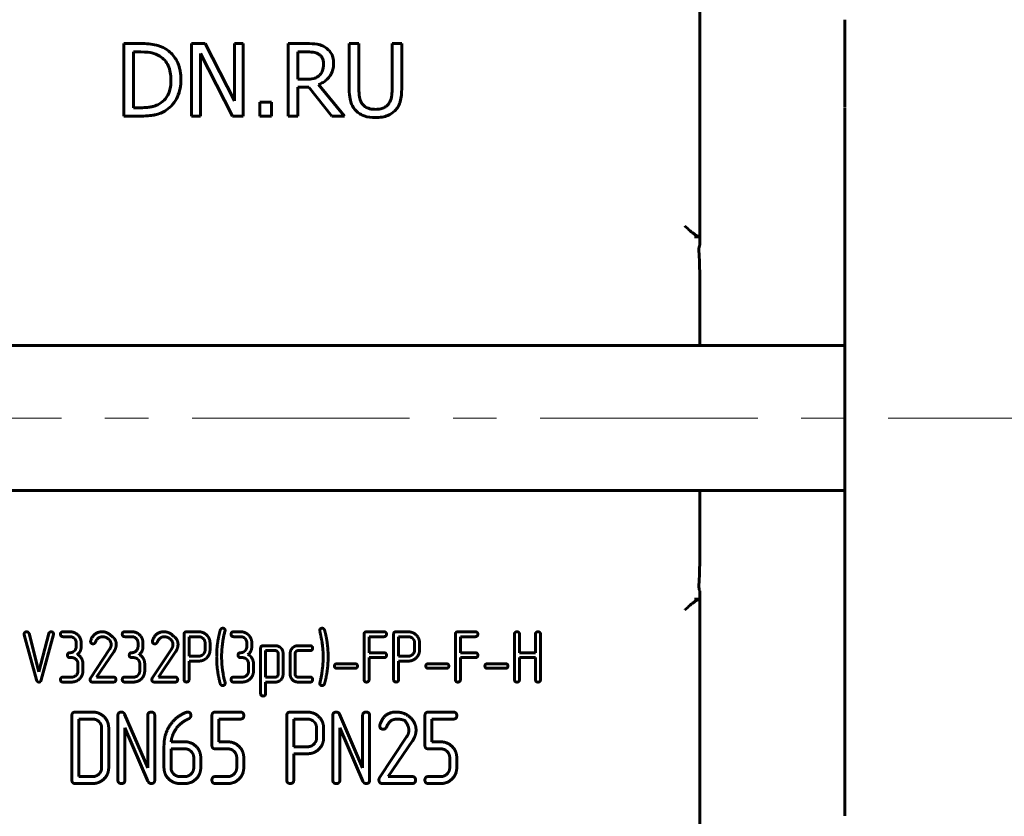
# Model space of a CAD drawing. Header units: millimetres. Extents: x 0 to 420, y 0 to 297.
# Tile 5 of 9: x 127 to 161, y 159 to 186. Entities that reach past the tile are written whole.
import ezdxf

# ---------------------------------------------------------------- set-up
doc = ezdxf.new("R2010")
doc.units = ezdxf.units.MM
doc.linetypes.add('K5LT_AXLED', pattern=[12, 7.5, -1.5, 1.5, -1.5])
doc.linetypes.add('K5LT_BASIC', pattern=[0])
doc.layers.add('Системный слой (1)', color=251, linetype='Continuous', true_color=0x6c6c6c)

msp = doc.modelspace()

# ---------------------------------------------------------------- linework, layer by layer
at = {"layer": 'Системный слой (1)', "color": 150, "linetype": 'K5LT_BASIC', "lineweight": 60, "true_color": 0x0080ff}
for p, q in [((150.1172, 178.4092), (150.1172, 196.5298)), ((155.1172, 186.1861), (155.1172, 186.1653)), ((155.1172, 186.1653), (155.1172, 183.1701)), ((130.8346, 185.3622), (130.2653, 185.3622)), ((130.2653, 185.3622), (130.2653, 182.8622)), ((132.5972, 185.3622), (132.5972, 182.8622)), ((133.0692, 185.3622), (132.5972, 185.3622)), ((134.0761, 183.3829), (133.0692, 185.3622)), ((134.0761, 185.3622), (134.0761, 183.3829)), ((134.3861, 185.3622), (134.0761, 185.3622)), ((134.3861, 182.8622), (134.3861, 185.3622)), ((135.9339, 185.3622), (135.9339, 182.8622)), ((136.5781, 185.3622), (135.9339, 185.3622)), ((138.3691, 185.3622), (138.0368, 185.3622)), ((138.0368, 185.3622), (138.0368, 183.8023)), ((138.3691, 183.8023), (138.3691, 185.3622)), ((139.846, 185.3622), (139.5137, 185.3622)), ((139.5137, 185.3622), (139.5137, 183.7942)), ((139.846, 183.8023), (139.846, 185.3622)), ((130.5976, 183.1499), (130.5976, 185.0746)), ((130.5976, 185.0746), (130.8508, 185.0746)), ((132.9072, 182.8622), (132.9072, 185.0178)), ((132.9072, 185.0178), (134.0133, 182.8622)), ((136.2661, 184.1345), (136.2661, 185.0746)), ((136.2661, 185.0746), (136.5964, 185.0746)), ((136.5579, 184.1345), (136.2661, 184.1345)), ((136.2661, 183.857), (136.647, 183.857)), ((136.2661, 182.8622), (136.2661, 183.857)), ((136.647, 183.857), (137.4371, 182.8622)), ((137.8687, 182.8622), (136.9793, 183.9502)), ((135.3585, 183.3404), (134.9574, 183.3404)), ((134.9574, 183.3404), (134.9574, 182.8622)), ((135.3585, 182.8622), (135.3585, 183.3404)), ((130.8508, 183.1499), (130.5976, 183.1499)), ((155.1172, 183.1476), (155.1172, 180.6064)), ((130.2653, 182.8622), (130.8407, 182.8622)), ((132.5972, 182.8622), (132.9072, 182.8622)), ((134.0133, 182.8622), (134.3861, 182.8622)), ((134.9574, 182.8622), (135.3585, 182.8622)), ((135.9339, 182.8622), (136.2661, 182.8622)), ((137.4371, 182.8622), (137.8687, 182.8622)), ((155.1172, 180.6064), (155.1172, 176.0632)), ((150.1142, 178.6982), (149.9349, 178.6982)), ((150.1172, 177.4232), (150.1172, 174.9482)), ((155.1172, 176.0632), (155.1172, 168.8332)), ((155.1172, 174.9482), (115.1172, 174.9482)), ((155.1172, 169.9482), (115.1172, 169.9482)), ((150.1172, 169.9482), (150.1172, 167.4733)), ((155.1172, 168.8332), (155.1172, 164.29)), ((150.1172, 166.4873), (150.1172, 148.3667)), ((149.9349, 166.1982), (150.1142, 166.1982)), ((126.8343, 164.9669), (127.2557, 163.414)), ((126.9984, 165.0107), (127.3377, 163.6914)), ((127.6769, 165.0107), (127.3377, 163.6914)), ((127.8419, 164.9797), (127.4196, 163.414)), ((128.4104, 165.0757), (128.1693, 165.0757)), ((130.5403, 165.0757), (130.2992, 165.0757)), ((132.3437, 164.9904), (132.3437, 163.428)), ((132.8505, 165.0744), (132.4291, 165.0744)), ((134.2907, 165.0757), (134.0497, 165.0757)), ((138.5482, 164.9917), (138.5482, 163.4267)), ((139.2353, 165.0757), (138.6336, 165.0757)), ((139.5669, 164.9904), (139.5669, 163.428)), ((140.0736, 165.0744), (139.6522, 165.0744)), ((141.6968, 164.9917), (141.6968, 163.4267)), ((142.3838, 165.0757), (141.7821, 165.0757)), ((143.7341, 164.9917), (143.7341, 163.4267)), ((143.9047, 164.9917), (143.9047, 164.3521)), ((144.4577, 164.9917), (144.4577, 164.3521)), ((144.6284, 164.9917), (144.6284, 163.4267)), ((128.4104, 164.9064), (128.1694, 164.9064)), ((128.6264, 164.6907), (128.6264, 164.5704)), ((128.797, 164.6907), (128.797, 164.5704)), ((130.5403, 164.9064), (130.2993, 164.9064)), ((130.7562, 164.6907), (130.7562, 164.5704)), ((130.9269, 164.6907), (130.9269, 164.5704)), ((132.8505, 164.9051), (132.5144, 164.9051)), ((132.5144, 164.9051), (132.5144, 164.2343)), ((133.0674, 164.6907), (133.0674, 164.4488)), ((133.238, 164.6907), (133.238, 164.4488)), ((134.2908, 164.9064), (134.0497, 164.9064)), ((134.5067, 164.6907), (134.5067, 164.5704)), ((134.6774, 164.6907), (134.6774, 164.5704)), ((139.2353, 164.9064), (138.7189, 164.9064)), ((138.7189, 164.9064), (138.7189, 164.3521)), ((140.0736, 164.9051), (139.7375, 164.9051)), ((139.7375, 164.9051), (139.7375, 164.2343)), ((140.2905, 164.6907), (140.2905, 164.4488)), ((140.4612, 164.6907), (140.4612, 164.4488)), ((142.3838, 164.9064), (141.8674, 164.9064)), ((141.8674, 164.9064), (141.8674, 164.3521)), ((129.7764, 164.473), (129.1187, 163.4778)), ((129.9199, 164.3786), (129.3263, 163.5107)), ((131.9063, 164.473), (131.2486, 163.4778)), ((132.0498, 164.3786), (131.4562, 163.5107)), ((134.983, 164.5102), (134.983, 162.9452)), ((135.4908, 164.5942), (135.0683, 164.5942)), ((135.4908, 164.4248), (135.1536, 164.4248)), ((135.1536, 164.4248), (135.1536, 163.5094)), ((135.5849, 164.3308), (135.5849, 163.6072)), ((135.7555, 164.3308), (135.7555, 163.6072)), ((136.0016, 164.3296), (136.0016, 163.6073)), ((136.1723, 164.3296), (136.1723, 163.6073)), ((136.6887, 164.5942), (136.2675, 164.5942)), ((136.6887, 164.4248), (136.2675, 164.4248)), ((139.2353, 164.3521), (138.7189, 164.3521)), ((142.3838, 164.3521), (141.8674, 164.3521)), ((144.4577, 164.3521), (143.9047, 164.3521)), ((155.1172, 164.29), (155.1172, 161.7264)), ((128.471, 164.1841), (128.4108, 164.1841)), ((128.6859, 163.9684), (128.6859, 163.7277)), ((128.8565, 163.9684), (128.8565, 163.7277)), ((130.6009, 164.1841), (130.5407, 164.1841)), ((130.8158, 163.9684), (130.8158, 163.7277)), ((130.9864, 163.9684), (130.9864, 163.7277)), ((132.8505, 164.2343), (132.5144, 164.2343)), ((132.8505, 164.065), (132.5144, 164.065)), ((132.5144, 164.065), (132.5144, 163.428)), ((134.3514, 164.1841), (134.2912, 164.1841)), ((134.5662, 163.9684), (134.5662, 163.7277)), ((134.7369, 163.9684), (134.7369, 163.7277)), ((138.2418, 163.9711), (137.6076, 163.9711)), ((139.2353, 164.1827), (138.7189, 164.1827)), ((138.7189, 164.1827), (138.7189, 163.4267)), ((140.0736, 164.2343), (139.7375, 164.2343)), ((140.0736, 164.065), (139.7375, 164.065)), ((139.7375, 164.065), (139.7375, 163.428)), ((141.3904, 163.9711), (140.7562, 163.9711)), ((141.8674, 164.1827), (141.8674, 163.4267)), ((142.3838, 164.1827), (141.8674, 164.1827)), ((143.4277, 163.9711), (142.7935, 163.9711)), ((144.4577, 164.1827), (143.9047, 164.1827)), ((143.9047, 164.1827), (143.9047, 163.4267)), ((144.4577, 164.1827), (144.4577, 163.4267)), ((138.2418, 163.8163), (137.6076, 163.8163)), ((141.3904, 163.8163), (140.7562, 163.8163)), ((143.4277, 163.8163), (142.7935, 163.8163)), ((128.4702, 163.5107), (128.1693, 163.5107)), ((128.4702, 163.3414), (128.1693, 163.3414)), ((129.9076, 163.3414), (129.188, 163.3414)), ((129.9076, 163.5107), (129.3263, 163.5107)), ((130.6001, 163.5107), (130.2992, 163.5107)), ((130.6001, 163.3414), (130.2992, 163.3414)), ((132.0375, 163.3414), (131.3179, 163.3414)), ((132.0375, 163.5107), (131.4562, 163.5107)), ((134.3506, 163.5107), (134.0496, 163.5107)), ((134.3506, 163.3414), (134.0496, 163.3414)), ((135.4908, 163.5094), (135.1536, 163.5094)), ((135.4908, 163.3401), (135.1536, 163.3401)), ((135.1536, 163.3401), (135.1536, 162.9451)), ((136.6887, 163.5107), (136.2675, 163.5107)), ((136.6887, 163.3414), (136.2675, 163.3414)), ((129.1945, 162.3046), (128.5961, 162.3046)), ((130.2932, 162.2347), (131.0903, 160.3863)), ((134.2803, 162.3046), (133.4248, 162.3046)), ((136.6028, 162.3033), (136.0044, 162.3033)), ((137.7015, 162.2347), (138.4986, 160.3863)), ((141.6225, 162.3046), (140.767, 162.3046)), ((128.4749, 162.1848), (128.4749, 159.9626)), ((128.717, 162.0639), (128.717, 160.0821)), ((129.1946, 162.0639), (128.717, 162.0639)), ((130.0624, 162.1848), (130.0624, 159.9626)), ((131.0903, 162.1848), (131.0903, 160.3863)), ((131.3324, 162.1848), (131.3324, 159.9626)), ((133.3035, 162.1849), (133.3035, 161.1584)), ((134.2802, 162.0639), (133.5456, 162.0639)), ((133.5456, 162.0639), (133.5456, 161.2781)), ((135.8832, 162.1834), (135.8832, 159.9639)), ((136.1253, 162.0626), (136.1253, 161.1101)), ((136.6029, 162.0626), (136.1253, 162.0626)), ((137.4707, 162.1848), (137.4707, 159.9626)), ((138.4986, 162.1848), (138.4986, 160.3863)), ((138.7407, 162.1848), (138.7407, 159.9626)), ((140.6457, 162.1849), (140.6457, 161.1584)), ((141.6224, 162.0639), (140.8878, 162.0639)), ((140.8878, 162.0639), (140.8878, 161.2781)), ((129.5028, 161.7576), (129.5028, 160.3897)), ((129.7449, 161.7574), (129.7449, 160.3899)), ((130.3045, 161.761), (130.3045, 159.9626)), ((130.3045, 161.761), (131.0982, 159.9253)), ((136.9111, 161.758), (136.9111, 161.4142)), ((137.1532, 161.7579), (137.1532, 161.4143)), ((137.7128, 161.761), (138.5066, 159.9253)), ((137.7128, 161.761), (137.7128, 159.9626)), ((155.1172, 161.7264), (155.1172, 158.7312)), ((132.3705, 161.2794), (131.8973, 161.2794)), ((133.854, 161.2781), (133.5456, 161.2781)), ((140.0163, 161.4502), (139.0728, 160.0209)), ((140.2195, 161.3155), (139.3766, 160.0821)), ((141.1962, 161.2781), (140.8878, 161.2781)), ((131.6512, 161.1511), (131.6512, 160.3901)), ((131.8933, 161.0386), (131.8933, 160.3899)), ((132.3703, 161.0386), (131.8933, 161.0386)), ((133.8537, 161.0373), (133.4247, 161.0373)), ((136.6029, 161.1101), (136.1253, 161.1101)), ((141.1959, 161.0373), (140.7669, 161.0373)), ((132.6765, 160.7317), (132.6765, 160.3897)), ((132.9186, 160.732), (132.9186, 160.3901)), ((134.1581, 160.7324), (134.1581, 160.3901)), ((134.4015, 160.7323), (134.4015, 160.3902)), ((136.6027, 160.8693), (136.1253, 160.8693)), ((136.1253, 160.8693), (136.1253, 159.964)), ((141.5003, 160.7324), (141.5003, 160.3901)), ((141.7437, 160.7323), (141.7437, 160.3902)), ((129.1946, 160.0821), (128.717, 160.0821)), ((132.3705, 160.0821), (132.1995, 160.0821)), ((133.8539, 160.0821), (133.4252, 160.0821)), ((140.2018, 160.0821), (139.3766, 160.0821)), ((141.1961, 160.0821), (140.7674, 160.0821)), ((129.1945, 159.8414), (128.5961, 159.8414)), ((132.3703, 159.8414), (132.1994, 159.8414)), ((133.8543, 159.8414), (133.4248, 159.8414)), ((140.2018, 159.8414), (139.1803, 159.8414)), ((141.1964, 159.8414), (140.767, 159.8414))]:
    msp.add_line(p, q, dxfattribs=at)
at = {"layer": 'Системный слой (1)', "color": 30, "linetype": 'K5LT_AXLED', "lineweight": 18, "true_color": 0xff8000}
msp.add_line((60.6172, 172.4482), (209.6172, 172.4482), dxfattribs=at)
at = {"layer": 'Системный слой (1)', "color": 150, "linetype": 'K5LT_BASIC', "lineweight": 60, "true_color": 0x0080ff}
for points, knots in [([(131.7301, 185.1637), (131.5892, 185.2563), (131.4418, 185.2954), (131.2386, 185.3487), (131.0414, 185.3622), (130.8346, 185.3622)], [-0.16910043, -0.16910043, -0.16910043, -0.16910043, -0.12407406, -0.12407406, 0, 0, 0, 0]), ([(137.2143, 185.2306), (137.1722, 185.2577), (137.1273, 185.2814), (137.0124, 185.3264), (136.9593, 185.3355), (136.8241, 185.3572), (136.6933, 185.3622), (136.5781, 185.3622)], [-0.09157611, -0.09157611, -0.09157611, -0.09157611, -0.082186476, -0.082186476, -0.069082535, -0.069082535, 0, 0, 0, 0]), ([(130.8508, 185.0746), (131.0502, 185.0746), (131.1647, 185.0537), (131.3291, 185.015), (131.4238, 184.9764), (131.5113, 184.9246)], [-0.10229808, -0.10229808, -0.10229808, -0.10229808, -0.06375871, -0.06375871, 0, 0, 0, 0]), ([(132.2366, 184.1102), (132.2366, 184.2119), (132.2288, 184.3141), (132.2032, 184.4535), (132.1943, 184.4927), (132.173, 184.569), (132.1614, 184.604), (132.1373, 184.6672), (132.125, 184.6957), (132.1095, 184.7279), (132.1067, 184.7336), (132.0913, 184.7643), (132.0787, 184.7872), (132.0544, 184.8287), (132.0426, 184.8473), (132.0295, 184.8668), (132.0278, 184.8694), (131.9487, 184.9854), (131.8509, 185.0835), (131.7301, 185.1637)], [-0.2058519, -0.2058519, -0.2058519, -0.2058519, -0.16786455, -0.16786455, -0.15285615, -0.15285615, -0.13819123, -0.13819123, -0.12417656, -0.12417656, -0.12106961, -0.12106961, -0.10727468, -0.10727468, -0.09392212, -0.09392212, -0.0918912, -0.0918912, 0, 0, 0, 0]), ([(136.5964, 185.0746), (136.687, 185.0746), (136.7764, 185.0685), (136.9022, 185.0377), (136.9504, 185.0178), (136.9935, 184.9895)], [-0.078527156, -0.078527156, -0.078527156, -0.078527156, -0.032565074, -0.032565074, 0, 0, 0, 0]), ([(136.9935, 184.9895), (137.0201, 184.9715), (137.0437, 184.9509), (137.0726, 184.9173), (137.08, 184.9074), (137.0929, 184.8885), (137.0982, 184.8795), (137.1061, 184.865), (137.109, 184.8592), (137.1119, 184.853), (137.1125, 184.8518), (137.1131, 184.8504), (137.1133, 184.8501), (137.1302, 184.8128), (137.1407, 184.7738), (137.1499, 184.7087), (137.1515, 184.683), (137.1515, 184.6572)], [-0.068177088, -0.068177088, -0.068177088, -0.068177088, -0.058554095, -0.058554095, -0.054398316, -0.054398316, -0.050120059, -0.050120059, -0.046674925, -0.046674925, -0.045841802, -0.045841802, -0.045611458, -0.045611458, -0.017867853, -0.017867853, 0, 0, 0, 0]), ([(137.4979, 184.6836), (137.4979, 184.7535), (137.4907, 184.8246), (137.4585, 184.9394), (137.4367, 184.9952), (137.3473, 185.1252), (137.2876, 185.1832), (137.2143, 185.2306)], [-0.1783154, -0.1783154, -0.1783154, -0.1783154, -0.10592181, -0.10592181, -0.05529662, -0.05529662, 0, 0, 0, 0]), ([(131.5113, 184.9246), (131.5743, 184.886), (131.6293, 184.8401), (131.7256, 184.7317), (131.7645, 184.6705), (131.8662, 184.4531), (131.8901, 184.2809), (131.8901, 184.1143)], [-0.20902039, -0.20902039, -0.20902039, -0.20902039, -0.1625724, -0.1625724, -0.1140053, -0.1140053, 0, 0, 0, 0]), ([(136.9793, 183.9502), (137.0336, 183.9704), (137.0855, 183.995), (137.1818, 184.0528), (137.2254, 184.0853), (137.2804, 184.136), (137.2959, 184.1515), (137.3271, 184.1857), (137.3427, 184.2043), (137.373, 184.2444), (137.3873, 184.2657), (137.4113, 184.3068), (137.4212, 184.3259), (137.4554, 184.4006), (137.4724, 184.4572), (137.4935, 184.5705), (137.4979, 184.6272), (137.4979, 184.6836)], [-0.25779674, -0.25779674, -0.25779674, -0.25779674, -0.2050168, -0.2050168, -0.1535938, -0.1535938, -0.13367755, -0.13367755, -0.1137613, -0.1137613, -0.09450581, -0.09450581, -0.07948583, -0.07948583, -0.03918946, -0.03918946, 0, 0, 0, 0]), ([(137.1515, 184.6572), (137.1515, 184.5766), (137.1418, 184.4827), (137.0821, 184.3482), (137.0511, 184.3033), (137.0097, 184.2642)], [-0.099408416, -0.099408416, -0.099408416, -0.099408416, -0.036612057, -0.036612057, 0, 0, 0, 0]), ([(131.8901, 184.1143), (131.8901, 184.0026), (131.8806, 183.8858), (131.8355, 183.7043), (131.8042, 183.6108), (131.6903, 183.4388), (131.6237, 183.3714), (131.5417, 183.3161)], [-0.24724922, -0.24724922, -0.24724922, -0.24724922, -0.1345844, -0.1345844, -0.06162502, -0.06162502, 0, 0, 0, 0]), ([(131.726, 183.0628), (131.8108, 183.1188), (131.884, 183.1854), (132.0199, 183.3478), (132.0745, 183.4408), (132.2014, 183.7137), (132.2366, 183.9112), (132.2366, 184.1102)], [-0.25362971, -0.25362971, -0.25362971, -0.25362971, -0.19914412, -0.19914412, -0.13617006, -0.13617006, 0, 0, 0, 0]), ([(137.0097, 184.2642), (136.9841, 184.2386), (136.9549, 184.2165), (136.875, 184.1734), (136.8332, 184.1636), (136.7326, 184.1414), (136.6441, 184.1345), (136.5579, 184.1345)], [-0.069724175, -0.069724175, -0.069724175, -0.069724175, -0.062257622, -0.062257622, -0.051714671, -0.051714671, 0, 0, 0, 0]), ([(138.0368, 183.8023), (138.0368, 183.5069), (138.0862, 183.3512), (138.1542, 183.1876), (138.2061, 183.1092), (138.2759, 183.0405)], [-0.11701216, -0.11701216, -0.11701216, -0.11701216, -0.06205158, -0.06205158, 0, 0, 0, 0]), ([(138.4764, 183.2978), (138.4178, 183.3867), (138.3991, 183.4698), (138.3738, 183.6031), (138.3691, 183.7094), (138.3691, 183.8023)], [-0.090799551, -0.090799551, -0.090799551, -0.090799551, -0.063044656, -0.063044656, 0, 0, 0, 0]), ([(139.5137, 183.7942), (139.5137, 183.7595), (139.513, 183.7283), (139.5105, 183.6685), (139.5085, 183.6409), (139.5046, 183.5988), (139.5027, 183.5827), (139.4992, 183.5556), (139.4974, 183.5443), (139.4944, 183.5258), (139.4931, 183.5183), (139.4917, 183.5111), (139.4916, 183.5103), (139.4914, 183.5091), (139.4913, 183.5088), (139.4768, 183.4339), (139.4495, 183.3632), (139.4063, 183.2978)], [-0.078148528, -0.078148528, -0.078148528, -0.078148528, -0.072268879, -0.072268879, -0.065600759, -0.065600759, -0.060535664, -0.060535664, -0.055867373, -0.055867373, -0.051740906, -0.051740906, -0.051199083, -0.051199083, -0.050931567, -0.050931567, 0, 0, 0, 0]), ([(139.6069, 183.0405), (139.6519, 183.0834), (139.6896, 183.131), (139.7642, 183.2567), (139.7844, 183.323), (139.8337, 183.4976), (139.846, 183.6567), (139.846, 183.8023)], [-0.13599439, -0.13599439, -0.13599439, -0.13599439, -0.12067803, -0.12067803, -0.09888776, -0.09888776, 0, 0, 0, 0]), ([(131.5417, 183.3161), (131.497, 183.2847), (131.4492, 183.2578), (131.3799, 183.228), (131.3625, 183.2212), (131.3223, 183.207), (131.3007, 183.2007), (131.2716, 183.1929), (131.262, 183.1906), (131.2481, 183.1874), (131.2431, 183.1863), (131.2384, 183.1853), (131.1893, 183.1749), (131.1386, 183.1672), (131.0088, 183.1532), (130.9286, 183.1499), (130.8508, 183.1499)], [-0.10662871, -0.10662871, -0.10662871, -0.10662871, -0.09419823, -0.09419823, -0.08978926, -0.08978926, -0.08334023, -0.08334023, -0.07952613, -0.07952613, -0.07689121, -0.07689121, -0.07667716, -0.04664144, -0.04664144, 0, 0, 0, 0]), ([(138.9404, 183.0932), (138.875, 183.0932), (138.8084, 183.0992), (138.6796, 183.1318), (138.6304, 183.1558), (138.5442, 183.2136), (138.5063, 183.2526), (138.4764, 183.2978)], [-0.09262501, -0.09262501, -0.09262501, -0.09262501, -0.064568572, -0.064568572, -0.035229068, -0.035229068, 0, 0, 0, 0]), ([(139.4063, 183.2978), (139.3821, 183.2611), (139.3521, 183.2287), (139.2873, 183.1794), (139.2481, 183.1553), (139.1122, 183.1051), (139.0268, 183.0932), (138.9404, 183.0932)], [-0.13442141, -0.13442141, -0.13442141, -0.13442141, -0.08813725, -0.08813725, -0.0518278, -0.0518278, 0, 0, 0, 0]), ([(130.8407, 182.8622), (131.1197, 182.8622), (131.2656, 182.8873), (131.4798, 182.9317), (131.6085, 182.9891), (131.726, 183.0628)], [-0.13181496, -0.13181496, -0.13181496, -0.13181496, -0.08598011, -0.08598011, 0, 0, 0, 0]), ([(138.2759, 183.0405), (138.314, 183.0024), (138.3565, 182.9686), (138.4565, 182.9066), (138.5092, 182.8836), (138.6768, 182.8246), (138.8103, 182.8096), (138.9404, 182.8096)], [-0.13422406, -0.13422406, -0.13422406, -0.13422406, -0.10783058, -0.10783058, -0.07805159, -0.07805159, 0, 0, 0, 0]), ([(138.9404, 182.8096), (139.0189, 182.8096), (139.0993, 182.8145), (139.2521, 182.8401), (139.3129, 182.8583), (139.4592, 182.9195), (139.5386, 182.9734), (139.6069, 183.0405)], [-0.1335708, -0.1335708, -0.1335708, -0.1335708, -0.09672376, -0.09672376, -0.06070983, -0.06070983, 0, 0, 0, 0]), ([(150.0992, 178.6982), (150.0865, 178.6982), (150.0676, 178.7051), (150.0174, 178.7312), (149.9848, 178.7523), (149.8995, 178.8136), (149.8434, 178.8586), (149.7317, 178.9543), (149.6753, 179.0053), (149.6187, 179.0591), (149.618, 179.0598), (149.6172, 179.0605)], [0.00334871, 0.00334871, 0.00334871, 0.00334871, 0.03316325, 0.03316325, 0.06820357, 0.06820357, 0.11787703, 0.11787703, 0.16468433, 0.16468433, 0.16528027, 0.16528027, 0.16528027, 0.16528027]), ([(150.1172, 178.6959), (150.1172, 178.6962), (150.1172, 178.6965), (150.1168, 178.6977), (150.1158, 178.6982), (150.1142, 178.6982)], [-0.037277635, -0.037277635, -0.037277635, -0.037277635, -0.035081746, -0.035081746, -0.025626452, -0.025626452, -0.025626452, -0.025626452]), ([(150.0874, 178.1982), (150.0872, 178.2001), (150.0871, 178.202), (150.0823, 178.2665), (150.0893, 178.3293), (150.112, 178.3957), (150.1145, 178.4025), (150.1172, 178.4092)], [0.32075499, 0.32075499, 0.32075499, 0.32075499, 0.321919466, 0.321919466, 0.36067933, 0.36067933, 0.365163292, 0.365163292, 0.365163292, 0.365163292]), ([(150.1172, 166.4873), (150.0961, 166.54), (150.0859, 166.596), (150.0855, 166.6679), (150.0861, 166.6831), (150.0874, 166.6982)], [0.280872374, 0.280872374, 0.280872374, 0.280872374, 0.31589005, 0.31589005, 0.325253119, 0.325253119, 0.325253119, 0.325253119]), ([(149.6172, 165.836), (149.618, 165.8367), (149.6187, 165.8373), (149.6753, 165.8912), (149.7317, 165.9422), (149.8434, 166.0379), (149.8995, 166.0828), (149.9849, 166.1441), (150.0174, 166.1652), (150.0676, 166.1914), (150.0865, 166.1982), (150.0992, 166.1982)], [-0.00060135, -0.00060135, -0.00060135, -0.00060135, 0, 0, 0.04723917, 0.04723917, 0.09736137, 0.09736137, 0.13271839, 0.13271839, 0.16280003, 0.16280003, 0.16280003, 0.16280003]), ([(150.1142, 166.1982), (150.1161, 166.1982), (150.1171, 166.1989), (150.1172, 166.2004), (150.1172, 166.2005), (150.1172, 166.2005)], [-0.172461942, -0.172461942, -0.172461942, -0.172461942, -0.160647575, -0.160647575, -0.160077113, -0.160077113, -0.160077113, -0.160077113])]:
    msp.add_open_spline(points, degree=3, knots=knots, dxfattribs=at)
for points, degree in [([(150.1172, 177.4232), (150.1172, 177.669), (150.1099, 177.9344), (150.0874, 178.1982)], 3), ([(150.0874, 166.6982), (150.1099, 166.962), (150.1172, 167.2274), (150.1172, 167.4733)], 3), ([(126.9179, 165.0731), (126.8313, 165.0731), (126.8313, 164.9915)], 2), ([(126.8313, 164.9915), (126.8313, 164.9783), (126.8343, 164.9669)], 2), ([(126.9984, 165.0107), (126.9815, 165.0731), (126.9179, 165.0731)], 2), ([(127.7578, 165.0731), (127.6938, 165.0731), (127.6769, 165.0107)], 2), ([(127.8443, 164.9915), (127.8443, 165.0731), (127.7578, 165.0731)], 2), ([(127.8419, 164.9797), (127.8443, 164.9799), (127.8443, 164.9915)], 2), ([(128.1693, 165.0757), (128.084, 165.0757), (128.084, 164.9917)], 2), ([(128.084, 164.9917), (128.084, 164.9064), (128.1694, 164.9064)], 2), ([(128.6843, 164.9631), (128.5716, 165.0757), (128.4104, 165.0757)], 2), ([(128.797, 164.6907), (128.797, 164.8505), (128.6843, 164.9631)], 2), ([(129.5259, 165.0757), (129.2344, 165.0757), (129.1314, 164.7845)], 2), ([(129.8628, 164.9077), (129.7097, 165.0757), (129.5259, 165.0757)], 2), ([(130.2992, 165.0757), (130.2139, 165.0757), (130.2139, 164.9917)], 2), ([(130.2139, 164.9917), (130.2139, 164.9064), (130.2993, 164.9064)], 2), ([(130.8142, 164.9631), (130.7015, 165.0757), (130.5403, 165.0757)], 2), ([(130.9269, 164.6907), (130.9269, 164.8505), (130.8142, 164.9631)], 2), ([(131.6558, 165.0757), (131.3643, 165.0757), (131.2613, 164.7845)], 2), ([(131.9927, 164.9077), (131.8396, 165.0757), (131.6558, 165.0757)], 2), ([(132.4291, 165.0744), (132.3437, 165.0744), (132.3437, 164.9904)], 2), ([(133.124, 164.9617), (133.0099, 165.0744), (132.8505, 165.0744)], 2), ([(133.238, 164.6907), (133.238, 164.8489), (133.124, 164.9617)], 2), ([(133.5478, 164.9611), (133.4669, 164.5902), (133.4669, 164.2116)], 2), ([(133.5907, 165.1343), (133.5591, 165.0192), (133.5478, 164.9611)], 2), ([(133.6714, 165.1961), (133.614, 165.1961), (133.5907, 165.1343)], 2), ([(133.6376, 164.2092), (133.6376, 164.6392), (133.7555, 165.1216)], 2), ([(133.7579, 165.1145), (133.7579, 165.1961), (133.6714, 165.1961)], 2), ([(133.7555, 165.1216), (133.7579, 165.1029), (133.7579, 165.1145)], 2), ([(134.0497, 165.0757), (133.9643, 165.0757), (133.9643, 164.9917)], 2), ([(133.9643, 164.9917), (133.9643, 164.9064), (134.0497, 164.9064)], 2), ([(134.5647, 164.9631), (134.452, 165.0757), (134.2907, 165.0757)], 2), ([(134.6774, 164.6907), (134.6774, 164.8505), (134.5647, 164.9631)], 2), ([(137.1054, 165.1961), (137.0189, 165.1961), (137.0189, 165.1145)], 2), ([(137.0189, 165.1145), (137.0189, 165.1014), (137.0218, 165.0902)], 2), ([(137.0218, 165.0902), (137.138, 164.6382), (137.138, 164.2092)], 2), ([(137.1853, 165.1359), (137.1623, 165.1961), (137.1054, 165.1961)], 2), ([(137.2292, 164.958), (137.1964, 165.1067), (137.1853, 165.1359)], 2), ([(137.3087, 164.2092), (137.3087, 164.5872), (137.2292, 164.958)], 2), ([(138.6336, 165.0757), (138.5482, 165.0757), (138.5482, 164.9917)], 2), ([(139.3206, 164.9917), (139.3206, 165.0757), (139.2353, 165.0757)], 2), ([(139.2353, 164.9064), (139.3206, 164.9064), (139.3206, 164.9917)], 2), ([(139.6522, 165.0744), (139.5669, 165.0744), (139.5669, 164.9904)], 2), ([(140.3471, 164.9617), (140.233, 165.0744), (140.0736, 165.0744)], 2), ([(140.4612, 164.6907), (140.4612, 164.8489), (140.3471, 164.9617)], 2), ([(141.7821, 165.0757), (141.6968, 165.0757), (141.6968, 164.9917)], 2), ([(142.4691, 164.9917), (142.4691, 165.0757), (142.3838, 165.0757)], 2), ([(142.3838, 164.9064), (142.4691, 164.9064), (142.4691, 164.9917)], 2), ([(143.8194, 165.0757), (143.7341, 165.0757), (143.7341, 164.9917)], 2), ([(143.9047, 164.9917), (143.9047, 165.0757), (143.8194, 165.0757)], 2), ([(144.543, 165.0757), (144.4577, 165.0757), (144.4577, 164.9917)], 2), ([(144.6284, 164.9917), (144.6284, 165.0757), (144.543, 165.0757)], 2), ([(128.4104, 164.9064), (128.4995, 164.9064), (128.5629, 164.843)], 2), ([(128.5629, 164.843), (128.6264, 164.7797), (128.6264, 164.6907)], 2), ([(129.1314, 164.7845), (129.1224, 164.7601), (129.1224, 164.7443)], 2), ([(129.1224, 164.7443), (129.1224, 164.6603), (129.21, 164.6603)], 2), ([(129.21, 164.6603), (129.2636, 164.6603), (129.2868, 164.7148)], 2), ([(129.2868, 164.7148), (129.3683, 164.9037), (129.5326, 164.9037)], 2), ([(129.5326, 164.9037), (129.647, 164.9037), (129.7377, 164.8255)], 2), ([(129.7377, 164.8255), (129.8302, 164.7452), (129.8302, 164.6343)], 2), ([(129.8302, 164.6343), (129.8302, 164.5537), (129.7764, 164.473)], 2), ([(130.0048, 164.6381), (130.0048, 164.8192), (129.8628, 164.9077)], 2), ([(129.9199, 164.3786), (130.0048, 164.5066), (130.0048, 164.6381)], 2), ([(130.5403, 164.9064), (130.6294, 164.9064), (130.6928, 164.843)], 2), ([(130.6928, 164.843), (130.7562, 164.7797), (130.7562, 164.6907)], 2), ([(131.2613, 164.7845), (131.2523, 164.7601), (131.2523, 164.7443)], 2), ([(131.2523, 164.7443), (131.2523, 164.6603), (131.3399, 164.6603)], 2), ([(131.3399, 164.6603), (131.3935, 164.6603), (131.4167, 164.7148)], 2), ([(131.4167, 164.7148), (131.4982, 164.9037), (131.6625, 164.9037)], 2), ([(131.6625, 164.9037), (131.7769, 164.9037), (131.8676, 164.8255)], 2), ([(131.8676, 164.8255), (131.9601, 164.7452), (131.9601, 164.6343)], 2), ([(131.9601, 164.6343), (131.9601, 164.5537), (131.9063, 164.473)], 2), ([(132.1347, 164.6381), (132.1347, 164.8192), (131.9927, 164.9077)], 2), ([(132.0498, 164.3786), (132.1347, 164.5066), (132.1347, 164.6381)], 2), ([(133.0031, 164.8419), (132.9388, 164.9051), (132.8505, 164.9051)], 2), ([(133.0674, 164.6907), (133.0674, 164.7787), (133.0031, 164.8419)], 2), ([(134.2908, 164.9064), (134.3798, 164.9064), (134.4433, 164.843)], 2), ([(134.4433, 164.843), (134.5067, 164.7797), (134.5067, 164.6907)], 2), ([(140.2262, 164.8419), (140.1619, 164.9051), (140.0736, 164.9051)], 2), ([(140.2905, 164.6907), (140.2905, 164.7787), (140.2262, 164.8419)], 2), ([(128.4108, 164.3534), (128.3255, 164.3534), (128.3255, 164.2694)], 2), ([(128.563, 164.4168), (128.4997, 164.3534), (128.4108, 164.3534)], 2), ([(128.6264, 164.5704), (128.6264, 164.4801), (128.563, 164.4168)], 2), ([(128.6627, 164.2921), (128.797, 164.385), (128.797, 164.5704)], 2), ([(128.8007, 164.1672), (128.7448, 164.259), (128.6627, 164.2921)], 2), ([(130.5407, 164.3534), (130.4554, 164.3534), (130.4554, 164.2694)], 2), ([(130.6929, 164.4168), (130.6296, 164.3534), (130.5407, 164.3534)], 2), ([(130.7562, 164.5704), (130.7562, 164.4801), (130.6929, 164.4168)], 2), ([(130.7926, 164.2921), (130.9269, 164.385), (130.9269, 164.5704)], 2), ([(130.9306, 164.1672), (130.8747, 164.259), (130.7926, 164.2921)], 2), ([(132.8505, 164.2343), (132.9388, 164.2343), (133.0031, 164.297)], 2), ([(133.0031, 164.297), (133.0674, 164.3596), (133.0674, 164.4488)], 2), ([(133.1246, 164.1771), (133.238, 164.2893), (133.238, 164.4488)], 2), ([(134.2912, 164.3534), (134.2059, 164.3534), (134.2059, 164.2694)], 2), ([(134.4434, 164.4168), (134.3801, 164.3534), (134.2912, 164.3534)], 2), ([(134.5067, 164.5704), (134.5067, 164.4801), (134.4434, 164.4168)], 2), ([(134.5431, 164.2921), (134.6774, 164.385), (134.6774, 164.5704)], 2), ([(134.6811, 164.1672), (134.6252, 164.259), (134.5431, 164.2921)], 2), ([(135.0683, 164.5942), (134.983, 164.5942), (134.983, 164.5102)], 2), ([(135.6779, 164.5165), (135.6002, 164.5942), (135.4908, 164.5942)], 2), ([(135.5565, 164.3964), (135.528, 164.4248), (135.4908, 164.4248)], 2), ([(135.5849, 164.3308), (135.5849, 164.3679), (135.5565, 164.3964)], 2), ([(135.7555, 164.3308), (135.7555, 164.4388), (135.6779, 164.5165)], 2), ([(136.0797, 164.5161), (136.0016, 164.438), (136.0016, 164.3296)], 2), ([(136.2675, 164.5942), (136.1578, 164.5942), (136.0797, 164.5161)], 2), ([(136.1723, 164.3296), (136.1723, 164.3683), (136.2005, 164.3966)], 2), ([(136.2005, 164.3966), (136.2287, 164.4248), (136.2675, 164.4248)], 2), ([(136.774, 164.5102), (136.774, 164.5942), (136.6887, 164.5942)], 2), ([(136.6887, 164.4248), (136.774, 164.4248), (136.774, 164.5102)], 2), ([(139.3206, 164.2681), (139.3206, 164.3521), (139.2353, 164.3521)], 2), ([(140.0736, 164.2343), (140.1619, 164.2343), (140.2262, 164.297)], 2), ([(140.2262, 164.297), (140.2905, 164.3596), (140.2905, 164.4488)], 2), ([(140.3477, 164.1771), (140.4612, 164.2893), (140.4612, 164.4488)], 2), ([(142.4691, 164.2681), (142.4691, 164.3521), (142.3838, 164.3521)], 2), ([(128.3255, 164.2694), (128.3255, 164.1841), (128.4108, 164.1841)], 2), ([(128.471, 164.1841), (128.5598, 164.1841), (128.6229, 164.1207)], 2), ([(128.6229, 164.1207), (128.6859, 164.0574), (128.6859, 163.9684)], 2), ([(128.8565, 163.9684), (128.8565, 164.0754), (128.8007, 164.1672)], 2), ([(130.4554, 164.2694), (130.4554, 164.1841), (130.5407, 164.1841)], 2), ([(130.6009, 164.1841), (130.6897, 164.1841), (130.7528, 164.1207)], 2), ([(130.7528, 164.1207), (130.8158, 164.0574), (130.8158, 163.9684)], 2), ([(130.9864, 163.9684), (130.9864, 164.0754), (130.9306, 164.1672)], 2), ([(132.8505, 164.065), (133.0111, 164.065), (133.1246, 164.1771)], 2), ([(133.4669, 164.2116), (133.4669, 163.8311), (133.5471, 163.4609)], 2), ([(133.7545, 163.3277), (133.6376, 163.7796), (133.6376, 164.2092)], 2), ([(134.2059, 164.2694), (134.2059, 164.1841), (134.2912, 164.1841)], 2), ([(134.3514, 164.1841), (134.4402, 164.1841), (134.5032, 164.1207)], 2), ([(134.5032, 164.1207), (134.5662, 164.0574), (134.5662, 163.9684)], 2), ([(134.7369, 163.9684), (134.7369, 164.0754), (134.6811, 164.1672)], 2), ([(137.138, 164.2092), (137.138, 163.7795), (137.0213, 163.2968)], 2), ([(137.2279, 163.4549), (137.3087, 163.8318), (137.3087, 164.2092)], 2), ([(137.6076, 163.9711), (137.5295, 163.9711), (137.5295, 163.8944)], 2), ([(138.3199, 163.8944), (138.3199, 163.9711), (138.2418, 163.9711)], 2), ([(139.2353, 164.1827), (139.3206, 164.1827), (139.3206, 164.2681)], 2), ([(140.0736, 164.065), (140.2342, 164.065), (140.3477, 164.1771)], 2), ([(140.7562, 163.9711), (140.6781, 163.9711), (140.6781, 163.8944)], 2), ([(141.4684, 163.8944), (141.4684, 163.9711), (141.3904, 163.9711)], 2), ([(142.3838, 164.1827), (142.4691, 164.1827), (142.4691, 164.2681)], 2), ([(142.7935, 163.9711), (142.7154, 163.9711), (142.7154, 163.8944)], 2), ([(143.5057, 163.8944), (143.5057, 163.9711), (143.4277, 163.9711)], 2), ([(128.6859, 163.7277), (128.6859, 163.6374), (128.6225, 163.5741)], 2), ([(128.7439, 163.454), (128.8565, 163.5666), (128.8565, 163.7277)], 2), ([(130.8158, 163.7277), (130.8158, 163.6374), (130.7524, 163.5741)], 2), ([(130.8738, 163.454), (130.9864, 163.5666), (130.9864, 163.7277)], 2), ([(134.5662, 163.7277), (134.5662, 163.6374), (134.5029, 163.5741)], 2), ([(134.6243, 163.454), (134.7369, 163.5666), (134.7369, 163.7277)], 2), ([(135.5569, 163.5383), (135.5849, 163.5673), (135.5849, 163.6072)], 2), ([(135.6777, 163.4192), (135.7555, 163.4984), (135.7555, 163.6072)], 2), ([(136.0016, 163.6073), (136.0016, 163.4964), (136.0791, 163.4189)], 2), ([(136.2005, 163.539), (136.1723, 163.5672), (136.1723, 163.6073)], 2), ([(137.5295, 163.8944), (137.5295, 163.8163), (137.6076, 163.8163)], 2), ([(138.2418, 163.8163), (138.3199, 163.8163), (138.3199, 163.8944)], 2), ([(140.6781, 163.8944), (140.6781, 163.8163), (140.7562, 163.8163)], 2), ([(141.3904, 163.8163), (141.4684, 163.8163), (141.4684, 163.8944)], 2), ([(142.7154, 163.8944), (142.7154, 163.8163), (142.7935, 163.8163)], 2), ([(143.4277, 163.8163), (143.5057, 163.8163), (143.5057, 163.8944)], 2), ([(127.2557, 163.414), (127.2751, 163.3414), (127.3379, 163.3414)], 2), ([(127.3379, 163.3414), (127.4002, 163.3414), (127.4196, 163.414)], 2), ([(128.1693, 163.5107), (128.084, 163.5107), (128.084, 163.4267)], 2), ([(128.084, 163.4267), (128.084, 163.3414), (128.1693, 163.3414)], 2), ([(128.6225, 163.5741), (128.5592, 163.5107), (128.4702, 163.5107)], 2), ([(128.4702, 163.3414), (128.6313, 163.3414), (128.7439, 163.454)], 2), ([(129.1187, 163.4778), (129.1039, 163.4531), (129.1039, 163.4303)], 2), ([(129.1039, 163.4303), (129.1039, 163.3414), (129.188, 163.3414)], 2), ([(129.9929, 163.4267), (129.9929, 163.5107), (129.9076, 163.5107)], 2), ([(129.9076, 163.3414), (129.9929, 163.3414), (129.9929, 163.4267)], 2), ([(130.2992, 163.5107), (130.2139, 163.5107), (130.2139, 163.4267)], 2), ([(130.2139, 163.4267), (130.2139, 163.3414), (130.2992, 163.3414)], 2), ([(130.7524, 163.5741), (130.6891, 163.5107), (130.6001, 163.5107)], 2), ([(130.6001, 163.3414), (130.7612, 163.3414), (130.8738, 163.454)], 2), ([(131.2486, 163.4778), (131.2338, 163.4531), (131.2338, 163.4303)], 2), ([(131.2338, 163.4303), (131.2338, 163.3414), (131.3179, 163.3414)], 2), ([(132.1228, 163.4267), (132.1228, 163.5107), (132.0375, 163.5107)], 2), ([(132.0375, 163.3414), (132.1228, 163.3414), (132.1228, 163.4267)], 2), ([(132.3437, 163.428), (132.3437, 163.3427), (132.4291, 163.3427)], 2), ([(132.4291, 163.3427), (132.5144, 163.3427), (132.5144, 163.428)], 2), ([(133.5471, 163.4609), (133.5795, 163.3131), (133.5913, 163.2816)], 2), ([(133.5913, 163.2816), (133.6142, 163.221), (133.6714, 163.221)], 2), ([(133.6714, 163.221), (133.7579, 163.221), (133.7579, 163.3039)], 2), ([(133.7579, 163.3039), (133.7579, 163.3148), (133.7545, 163.3277)], 2), ([(134.0496, 163.5107), (133.9643, 163.5107), (133.9643, 163.4267)], 2), ([(133.9643, 163.4267), (133.9643, 163.3414), (134.0496, 163.3414)], 2), ([(134.5029, 163.5741), (134.4395, 163.5107), (134.3506, 163.5107)], 2), ([(134.3506, 163.3414), (134.5117, 163.3414), (134.6243, 163.454)], 2), ([(135.4908, 163.5094), (135.5289, 163.5094), (135.5569, 163.5383)], 2), ([(135.4908, 163.3401), (135.5999, 163.3401), (135.6777, 163.4192)], 2), ([(136.0791, 163.4189), (136.1566, 163.3414), (136.2675, 163.3414)], 2), ([(136.2675, 163.5107), (136.2287, 163.5107), (136.2005, 163.539)], 2), ([(136.774, 163.4267), (136.774, 163.5107), (136.6887, 163.5107)], 2), ([(136.6887, 163.3414), (136.774, 163.3414), (136.774, 163.4267)], 2), ([(137.0213, 163.2968), (137.0189, 163.3163), (137.0189, 163.3039)], 2), ([(137.0189, 163.3039), (137.0189, 163.221), (137.1054, 163.221)], 2), ([(137.1054, 163.221), (137.1622, 163.221), (137.1856, 163.283)], 2), ([(137.1856, 163.283), (137.217, 163.3974), (137.2279, 163.4549)], 2), ([(138.5482, 163.4267), (138.5482, 163.3414), (138.6336, 163.3414)], 2), ([(138.6336, 163.3414), (138.7189, 163.3414), (138.7189, 163.4267)], 2), ([(139.5669, 163.428), (139.5669, 163.3427), (139.6522, 163.3427)], 2), ([(139.6522, 163.3427), (139.7375, 163.3427), (139.7375, 163.428)], 2), ([(141.6968, 163.4267), (141.6968, 163.3414), (141.7821, 163.3414)], 2), ([(141.7821, 163.3414), (141.8674, 163.3414), (141.8674, 163.4267)], 2), ([(143.7341, 163.4267), (143.7341, 163.3414), (143.8194, 163.3414)], 2), ([(143.8194, 163.3414), (143.9047, 163.3414), (143.9047, 163.4267)], 2), ([(144.4577, 163.4267), (144.4577, 163.3414), (144.543, 163.3414)], 2), ([(144.543, 163.3414), (144.6284, 163.3414), (144.6284, 163.4267)], 2), ([(134.983, 162.9452), (134.983, 162.8598), (135.0683, 162.8598)], 2), ([(135.0683, 162.8598), (135.1536, 162.8598), (135.1536, 162.9451)], 2), ([(128.5961, 162.3046), (128.4749, 162.3046), (128.4749, 162.1848)], 2), ([(129.584, 162.1447), (129.4231, 162.3046), (129.1945, 162.3046)], 2), ([(130.182, 162.3046), (130.0624, 162.3046), (130.0624, 162.1848)], 2), ([(130.2932, 162.2347), (130.2617, 162.3046), (130.182, 162.3046)], 2), ([(131.2113, 162.3046), (131.0903, 162.3046), (131.0903, 162.1848)], 2), ([(131.3324, 162.1848), (131.3324, 162.3046), (131.2113, 162.3046)], 2), ([(132.4077, 162.2933), (132.0596, 162.1594), (131.8554, 161.8455)], 2), ([(132.46, 162.3073), (132.4361, 162.3073), (132.4077, 162.2933)], 2), ([(132.5778, 162.1839), (132.5778, 162.3073), (132.46, 162.3073)], 2), ([(133.4248, 162.3046), (133.3035, 162.3046), (133.3035, 162.1849)], 2), ([(134.4015, 162.1849), (134.4015, 162.3046), (134.2803, 162.3046)], 2), ([(136.0044, 162.3033), (135.8832, 162.3033), (135.8832, 162.1834)], 2), ([(136.9911, 162.1431), (136.8291, 162.3033), (136.6028, 162.3033)], 2), ([(137.5904, 162.3046), (137.4707, 162.3046), (137.4707, 162.1848)], 2), ([(137.7015, 162.2347), (137.6701, 162.3046), (137.5904, 162.3046)], 2), ([(138.6197, 162.3046), (138.4986, 162.3046), (138.4986, 162.1848)], 2), ([(138.7407, 162.1848), (138.7407, 162.3046), (138.6197, 162.3046)], 2), ([(139.6607, 162.3073), (139.2472, 162.3073), (139.1033, 161.8992)], 2), ([(140.1264, 162.1294), (139.9218, 162.3073), (139.6607, 162.3073)], 2), ([(140.767, 162.3046), (140.6457, 162.3046), (140.6457, 162.1849)], 2), ([(141.7437, 162.1849), (141.7437, 162.3046), (141.6225, 162.3046)], 2), ([(129.4119, 161.9739), (129.3211, 162.0639), (129.1946, 162.0639)], 2), ([(129.5028, 161.7576), (129.5028, 161.8838), (129.4119, 161.9739)], 2), ([(129.7449, 161.7574), (129.7449, 161.9847), (129.584, 162.1447)], 2), ([(132.0455, 161.6948), (132.1745, 161.8991), (132.3821, 162.015)], 2), ([(132.3821, 162.015), (132.4662, 162.0571), (132.5051, 162.074)], 2), ([(132.5051, 162.074), (132.5778, 162.1126), (132.5778, 162.1839)], 2), ([(134.2802, 162.0639), (134.4015, 162.0639), (134.4015, 162.1849)], 2), ([(136.8197, 161.9727), (136.7283, 162.0626), (136.6029, 162.0626)], 2), ([(136.9111, 161.758), (136.9111, 161.8829), (136.8197, 161.9727)], 2), ([(137.1532, 161.7579), (137.1532, 161.983), (136.9911, 162.1431)], 2), ([(139.1033, 161.8992), (139.0886, 161.8567), (139.0886, 161.8354)], 2), ([(139.3221, 161.7938), (139.4377, 162.0626), (139.6707, 162.0626)], 2), ([(139.6707, 162.0626), (139.8328, 162.0626), (139.9492, 162.0143)], 2), ([(139.9492, 162.0143), (140.0927, 161.8366), (140.0927, 161.6794)], 2), ([(140.3401, 161.6845), (140.3401, 161.9425), (140.1264, 162.1294)], 2), ([(141.6224, 162.0639), (141.7437, 162.0639), (141.7437, 162.1849)], 2), ([(131.8554, 161.8455), (131.6512, 161.5316), (131.6512, 161.1511)], 2), ([(131.8973, 161.2794), (131.9165, 161.4905), (132.0455, 161.6948)], 2), ([(139.0886, 161.8354), (139.0886, 161.7159), (139.213, 161.7159)], 2), ([(139.213, 161.7159), (139.289, 161.7159), (139.3221, 161.7938)], 2), ([(140.0927, 161.6794), (140.0927, 161.565), (140.0163, 161.4502)], 2), ([(140.2195, 161.3155), (140.3401, 161.4975), (140.3401, 161.6845)], 2), ([(132.7587, 161.1194), (132.5989, 161.2794), (132.3705, 161.2794)], 2), ([(134.2413, 161.118), (134.0812, 161.2781), (133.854, 161.2781)], 2), ([(136.8198, 161.199), (136.9111, 161.2879), (136.9111, 161.4142)], 2), ([(136.992, 161.0285), (137.1532, 161.1877), (137.1532, 161.4143)], 2), ([(141.5835, 161.118), (141.4233, 161.2781), (141.1962, 161.2781)], 2), ([(132.5865, 160.9484), (132.4966, 161.0386), (132.3703, 161.0386)], 2), ([(132.6765, 160.7317), (132.6765, 160.8583), (132.5865, 160.9484)], 2), ([(132.9186, 160.732), (132.9186, 160.9593), (132.7587, 161.1194)], 2), ([(133.3035, 161.1584), (133.3035, 161.0373), (133.4247, 161.0373)], 2), ([(133.8537, 161.0373), (133.9782, 161.0373), (134.0682, 160.9472)], 2), ([(134.0682, 160.9472), (134.1581, 160.8571), (134.1581, 160.7324)], 2), ([(134.4015, 160.7323), (134.4015, 160.9579), (134.2413, 161.118)], 2), ([(136.6027, 160.8693), (136.8309, 160.8693), (136.992, 161.0285)], 2), ([(136.6029, 161.1101), (136.7286, 161.1101), (136.8198, 161.199)], 2), ([(140.6457, 161.1584), (140.6457, 161.0373), (140.7669, 161.0373)], 2), ([(141.1959, 161.0373), (141.3204, 161.0373), (141.4104, 160.9472)], 2), ([(141.4104, 160.9472), (141.5003, 160.8571), (141.5003, 160.7324)], 2), ([(141.7437, 160.7323), (141.7437, 160.9579), (141.5835, 161.118)], 2), ([(129.412, 160.1721), (129.5028, 160.262), (129.5028, 160.3897)], 2), ([(129.5841, 160.0012), (129.7449, 160.1611), (129.7449, 160.3899)], 2), ([(131.6512, 160.3901), (131.6512, 160.1624), (131.8116, 160.0019)], 2), ([(131.8933, 160.3899), (131.8933, 160.2632), (131.9838, 160.1727)], 2), ([(132.5867, 160.172), (132.6765, 160.2619), (132.6765, 160.3897)], 2), ([(132.7587, 160.0013), (132.9186, 160.1613), (132.9186, 160.3901)], 2), ([(134.1581, 160.3901), (134.1581, 160.2638), (134.0683, 160.1729)], 2), ([(134.2415, 160.0022), (134.4015, 160.1631), (134.4015, 160.3902)], 2), ([(141.5003, 160.3901), (141.5003, 160.2638), (141.4105, 160.1729)], 2), ([(141.5837, 160.0022), (141.7437, 160.1631), (141.7437, 160.3902)], 2), ([(128.4749, 159.9626), (128.4749, 159.8414), (128.5961, 159.8414)], 2), ([(129.1945, 159.8414), (129.4232, 159.8414), (129.5841, 160.0012)], 2), ([(129.1946, 160.0821), (129.3212, 160.0821), (129.412, 160.1721)], 2), ([(130.0624, 159.9626), (130.0624, 159.8414), (130.1834, 159.8414)], 2), ([(130.1834, 159.8414), (130.3045, 159.8414), (130.3045, 159.9626)], 2), ([(131.0982, 159.9253), (131.1353, 159.8414), (131.211, 159.8414)], 2), ([(131.211, 159.8414), (131.3324, 159.8414), (131.3324, 159.9626)], 2), ([(131.8116, 160.0019), (131.972, 159.8414), (132.1994, 159.8414)], 2), ([(131.9838, 160.1727), (132.0742, 160.0821), (132.1995, 160.0821)], 2), ([(132.3703, 159.8414), (132.5989, 159.8414), (132.7587, 160.0013)], 2), ([(132.3705, 160.0821), (132.4969, 160.0821), (132.5867, 160.172)], 2), ([(133.4252, 160.0821), (133.3035, 160.0821), (133.3035, 159.9624)], 2), ([(133.3035, 159.9624), (133.3035, 159.8414), (133.4248, 159.8414)], 2), ([(134.0683, 160.1729), (133.9784, 160.0821), (133.8539, 160.0821)], 2), ([(133.8543, 159.8414), (134.0815, 159.8414), (134.2415, 160.0022)], 2), ([(135.8832, 159.9639), (135.8832, 159.8427), (136.0043, 159.8427)], 2), ([(136.0043, 159.8427), (136.1253, 159.8427), (136.1253, 159.964)], 2), ([(137.4707, 159.9626), (137.4707, 159.8414), (137.5918, 159.8414)], 2), ([(137.5918, 159.8414), (137.7128, 159.8414), (137.7128, 159.9626)], 2), ([(138.5066, 159.9253), (138.5436, 159.8414), (138.6194, 159.8414)], 2), ([(138.6194, 159.8414), (138.7407, 159.8414), (138.7407, 159.9626)], 2), ([(139.0728, 160.0209), (139.0609, 160.002), (139.0609, 159.9677)], 2), ([(139.0609, 159.9677), (139.0609, 159.8414), (139.1803, 159.8414)], 2), ([(140.3229, 159.9624), (140.3229, 160.0821), (140.2018, 160.0821)], 2), ([(140.2018, 159.8414), (140.3229, 159.8414), (140.3229, 159.9624)], 2), ([(140.7674, 160.0821), (140.6457, 160.0821), (140.6457, 159.9624)], 2), ([(140.6457, 159.9624), (140.6457, 159.8414), (140.767, 159.8414)], 2), ([(141.4105, 160.1729), (141.3206, 160.0821), (141.1961, 160.0821)], 2), ([(141.1964, 159.8414), (141.4237, 159.8414), (141.5837, 160.0022)], 2)]:
    msp.add_open_spline(points, degree=degree, dxfattribs=at)

doc.saveas('drawing.dxf')
